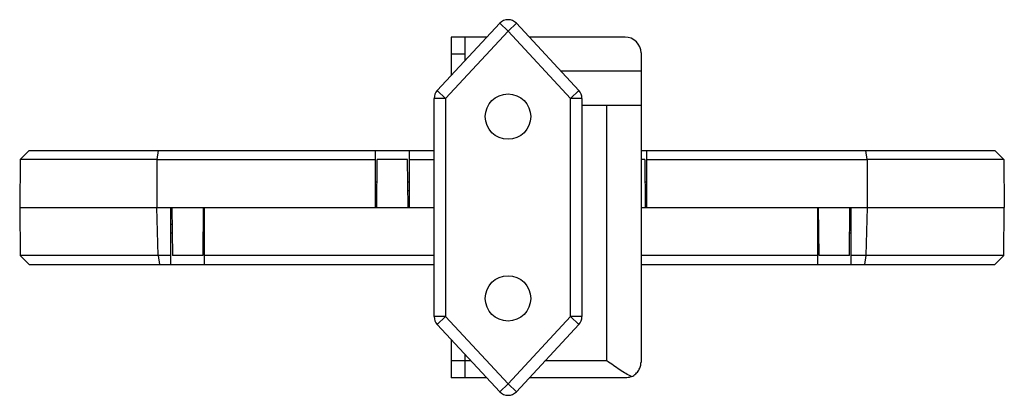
# Model space of a CAD drawing. Header units: millimetres. Extents: x -38 to 48.7, y -16.5 to 16.5.
import ezdxf

# ---------------------------------------------------------------- set-up
doc = ezdxf.new("R2010")
doc.units = ezdxf.units.MM

msp = doc.modelspace()

# ---------------------------------------------------------------- linework, layer by layer
at = {"color": 7, "linetype": 'Continuous', "lineweight": 25}
for p, q in [((-1.233, 10.288), (4.267, 16.211)), ((4.267, 16.211), (5, 15.53)), ((5.733, 16.211), (5, 15.53)), ((5.733, 16.211), (11.233, 10.288)), ((5, 15.53), (-0.5, 9.607)), ((0, 15), (0, 11.615)), ((3.143, 15), (0, 15)), ((1.2, 15), (1.2, 12.908)), ((1.21, 15), (1.21, 12.918)), ((10.5, 9.607), (5, 15.53)), ((15.3, 15), (6.857, 15)), ((1.2, 13.5), (0, 13.5)), ((16.7, 13.6), (16.7, -13.6)), ((16.7, 12), (9.643, 12)), ((-1.5, -9.607), (-1.5, 9.607)), ((-0.5, 9.607), (-1.5, 9.607)), ((-0.5, 9.607), (-1.233, 10.288)), ((-0.5, 9.607), (-0.5, -9.607)), ((11.233, 10.288), (10.5, 9.607)), ((10.5, -9.607), (10.5, 9.607)), ((11.5, 9.607), (10.5, 9.607)), ((11.5, 9.607), (11.5, -9.607)), ((11.5, 9), (16.7, 9)), ((13.7, -13.5), (13.7, 9)), ((-37.925, 4.219), (-37.114, 5.023)), ((-37.114, 5.023), (-1.5, 5.023)), ((-25.786, 5.023), (-25.907, 4.223)), ((-6.653, 0), (-6.653, 5.023)), ((-3.696, 5.023), (-3.696, 0)), ((16.7, 5.023), (47.814, 5.023)), ((17.172, 5.023), (17.172, 0)), ((36.607, 4.223), (36.486, 5.023)), ((48.625, 4.219), (47.814, 5.023)), ((-37.925, 4.223), (-37.961, 0)), ((-37.925, 4.223), (-37.921, 4.223)), ((-25.907, 4.223), (-37.921, 4.223)), ((-25.894, 4.219), (-25.907, 4.223)), ((-25.894, 4.219), (-25.899, 0)), ((-25.894, 4.219), (-6.653, 4.219)), ((-6.553, 0), (-6.517, 4.223)), ((-3.833, 4.223), (-6.517, 4.223)), ((-3.796, 0), (-3.833, 4.223)), ((-3.696, 4.219), (-1.5, 4.219)), ((17.035, 4.223), (16.7, 4.223)), ((17.035, 4.223), (17.072, 0)), ((17.172, 4.219), (36.594, 4.219)), ((36.594, 4.219), (36.607, 4.223)), ((36.594, 4.219), (36.599, 0)), ((48.621, 4.223), (36.607, 4.223)), ((48.621, 4.223), (48.625, 4.223)), ((48.625, 4.223), (48.661, 0)), ((-6.653, 2.26), (-6.534, 2.26)), ((-3.816, 2.26), (-3.696, 2.26)), ((17.052, 2.26), (17.172, 2.26)), ((-6.541, 1.46), (-6.653, 1.46)), ((-3.696, 1.46), (-3.809, 1.46)), ((17.172, 1.46), (17.059, 1.46)), ((16.7, 0), (48.661, 0)), ((32.225, 0), (32.225, -5.023)), ((32.361, -4.223), (32.325, 0)), ((35.183, -5.023), (35.183, 0)), ((36.599, 0), (36.479, -4.219)), ((48.625, -4.223), (48.661, 0)), ((-37.961, 0), (-1.5, 0)), ((-37.961, 0), (-37.925, -4.223)), ((-25.779, -4.219), (-25.899, 0)), ((-24.665, -5.023), (-24.665, 0)), ((-24.565, 0), (-24.528, -4.223)), ((-21.806, 0), (-21.843, -4.223)), ((-21.706, -5.023), (-21.706, 0)), ((35.046, -4.223), (35.083, 0)), ((-24.665, -1.46), (-24.552, -1.46)), ((-21.819, -1.46), (-21.706, -1.46)), ((32.225, -1.46), (32.337, -1.46)), ((35.07, -1.46), (35.183, -1.46)), ((-24.545, -2.26), (-24.665, -2.26)), ((-21.706, -2.26), (-21.826, -2.26)), ((32.344, -2.26), (32.225, -2.26)), ((35.183, -2.26), (35.064, -2.26)), ((-25.792, -4.223), (-37.922, -4.223)), ((-37.921, -4.223), (-37.114, -5.023)), ((-25.792, -4.223), (-25.779, -4.219)), ((-25.792, -4.223), (-25.649, -5.023)), ((-24.665, -4.219), (-25.779, -4.219)), ((-21.843, -4.223), (-24.528, -4.223)), ((-1.5, -4.219), (-21.706, -4.219)), ((32.225, -4.219), (16.7, -4.219)), ((35.046, -4.223), (32.361, -4.223)), ((36.479, -4.219), (35.183, -4.219)), ((36.492, -4.223), (36.349, -5.023)), ((36.492, -4.223), (36.479, -4.219)), ((48.621, -4.223), (36.492, -4.223)), ((48.621, -4.223), (47.814, -5.023)), ((-37.114, -5.023), (-1.5, -5.023)), ((16.7, -5.023), (47.814, -5.023)), ((-0.5, -9.607), (-1.5, -9.607)), ((-0.5, -9.607), (-1.233, -10.288)), ((4.267, -16.211), (-1.233, -10.288)), ((-0.5, -9.607), (5, -15.53)), ((5, -15.53), (10.5, -9.607)), ((11.233, -10.288), (5.733, -16.211)), ((11.5, -9.607), (10.5, -9.607)), ((10.5, -9.607), (11.233, -10.288)), ((0, -11.615), (0, -15)), ((1.2, -12.908), (1.2, -15)), ((1.21, -12.918), (1.21, -15)), ((1.2, -13.5), (0, -13.5)), ((1.75, -13.5), (1.21, -13.5)), ((13.7, -13.5), (8.25, -13.5)), ((3.143, -15), (0, -15)), ((5, -15.53), (4.267, -16.211)), ((5.733, -16.211), (5, -15.53)), ((15.3, -15), (6.857, -15))]:
    msp.add_line(p, q, dxfattribs=at)
for centre in [(5, 8), (5, -8)]:
    msp.add_circle(centre, 2, dxfattribs=at)
for centre, radius, start, end in [((5, 15.53), 1, 42.8789, 137.1211), ((15.3, 13.6), 1.4, 0, 90), ((-0.5, 9.607), 1, 137.1211, 180), ((10.5, 9.607), 1, 0, 42.8789), ((-0.5, -9.607), 1, 180, 222.8789), ((10.5, -9.607), 1, 317.1211, 0), ((5, -15.53), 1, 222.8789, 317.1211)]:
    msp.add_arc(centre, radius, start, end, dxfattribs=at)
for points, knots in [([(15.861, -14.883), (15.705, -14.815), (15.539, -14.725), (15.192, -14.519), (15.01, -14.403), (14.645, -14.161), (14.459, -14.033), (14.082, -13.77), (13.889, -13.634), (13.7, -13.5)], [0, 0, 0, 0, 0.25, 0.25, 0.5, 0.5, 0.75, 0.75, 1, 1, 1, 1]), ([(15.861, -14.883), (16.009, -14.818), (16.133, -14.734), (16.344, -14.544), (16.431, -14.436), (16.567, -14.211), (16.616, -14.093), (16.683, -13.85), (16.7, -13.724), (16.7, -13.6)], [0, 0, 0, 0, 0.25, 0.25, 0.5, 0.5, 0.75, 0.75, 1, 1, 1, 1]), ([(15.861, -14.883), (15.769, -14.923), (15.677, -14.952), (15.49, -14.99), (15.395, -15), (15.3, -15)], [0, 0, 0, 0, 0.5, 0.5, 1, 1, 1, 1])]:
    msp.add_open_spline(points, degree=3, knots=knots, dxfattribs=at)

doc.saveas('drawing.dxf')
